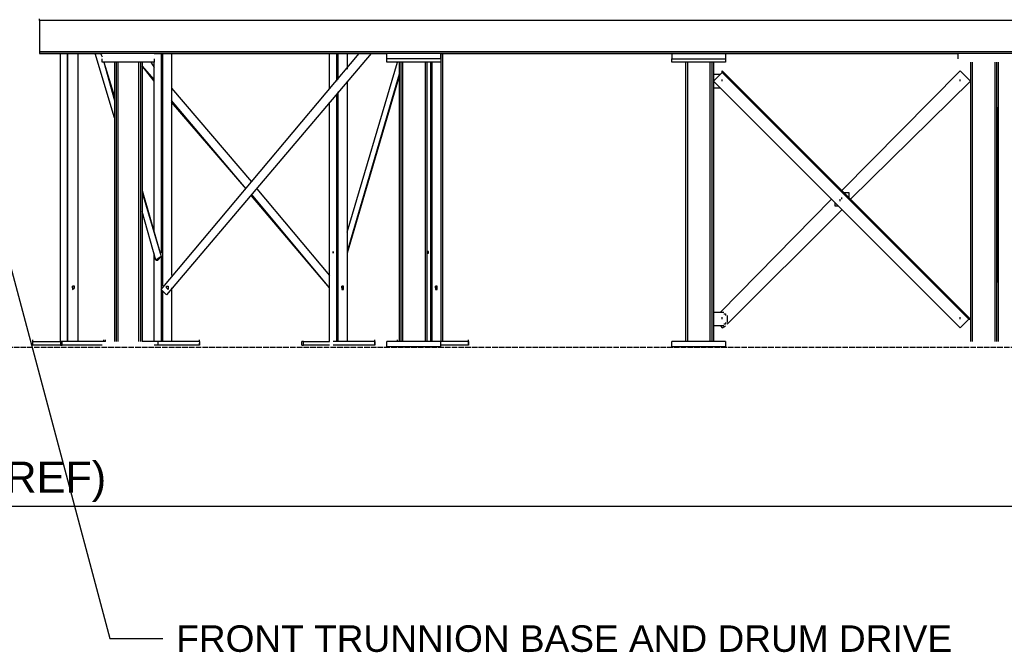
# Model space of a CAD drawing. Header units: inches. Extents: x -52 to 2304, y -1039 to 838.
# Tile 24 of 118: x 939 to 1161, y -861 to -718. Entities that reach past the tile are written whole.
import ezdxf
from ezdxf.enums import TextEntityAlignment as Align

# ---------------------------------------------------------------- set-up
doc = ezdxf.new("R2010")
doc.units = ezdxf.units.IN
doc.header["$MEASUREMENT"] = 0
doc.linetypes.add('DASHED', pattern=[1.524, 1.27, -0.254])
for name, color, linetype in [('DIMENSIONS', 2, 'Continuous'), ('DRYER-TRAIN', 7, 'Continuous'), ('PAD', 8, 'DASHED'), ('TEXT', 7, 'Continuous')]:
    doc.layers.add(name, color=color, linetype=linetype)
doc.styles.add('MCE', font='arial.ttf')
doc.styles.add('OpenSansCondensed-Light', font='OpenSansCondensed-Light.ttf')
doc.dimstyles.new('EZDXF', dxfattribs={"dimtxt": 0.25, "dimasz": 0.175, "dimexe": 0.375, "dimexo": 0.125, "dimgap": 0.1, "dimtad": 1, "dimlfac": 100, "dimzin": 12, "dimdsep": 46, "dimtxsty": 'OpenSansCondensed-Light', "dimblk": 'ARCHTICK', "dimcen": 2.5, "dimazin": 3, "dimtfac": 0.5, "dimtmove": 2, "dimatfit": 3})
doc.dimstyles.new('MCE', dxfattribs={"dimtxt": 7, "dimasz": 6, "dimexe": 4, "dimexo": 6, "dimgap": 2, "dimtad": 1, "dimdec": 0, "dimlunit": 4, "dimtxsty": 'MCE', "dimcen": 2.5, "dimclrt": 2, "dimazin": 3, "dimtfac": 1, "dimtmove": 0, "dimatfit": 3})

# ---------------------------------------------------------------- blocks, each defined once
blk = doc.blocks.new('_ARCHTICK')
at = {"color": 0, "linetype": 'BYBLOCK', "const_width": 0.15}
blk.add_lwpolyline([(-0.5, -0.5), (0.5, 0.5)], dxfattribs=at)

msp = doc.modelspace()

# ---------------------------------------------------------------- linework, layer by layer
at = {"layer": 'DRYER-TRAIN'}
for p, q in [((943.104, -718.068), (943.104, -717.684)), ((1176.864, -718.068), (943.104, -718.068)), ((943.104, -718.068), (943.104, -725.148)), ((1176.864, -725.148), (943.104, -725.148)), ((943.104, -725.148), (943.104, -725.532)), ((943.104, -725.532), (957.252, -725.532)), ((1176.864, -725.532), (943.104, -725.532)), ((947.82, -790.752), (947.82, -725.532)), ((947.82, -790.752), (947.82, -725.532)), ((949.392, -790.752), (949.392, -725.532)), ((949.392, -725.532), (949.392, -790.752)), ((951.744, -725.532), (951.744, -790.752)), ((951.744, -725.532), (951.744, -790.752)), ((960, -740.076), (955.68, -725.532)), ((956.856, -725.532), (957.252, -726.324)), ((969.036, -725.532), (1021.68, -725.532)), ((970.608, -778.968), (1015.392, -725.532)), ((970.608, -778.968), (1015.392, -725.532)), ((970.608, -725.532), (970.608, -770.724)), ((970.992, -778.188), (970.992, -725.532)), ((1018.14, -725.532), (971.784, -780.144)), ((972.96, -725.532), (972.96, -775.824)), ((972.96, -725.532), (972.96, -775.824)), ((1008.708, -733.392), (1008.708, -725.532)), ((1008.708, -733.392), (1008.708, -725.532)), ((1010.28, -725.532), (1010.28, -731.82)), ((1010.676, -731.436), (1010.676, -725.532)), ((1012.644, -725.532), (1012.644, -728.676)), ((1012.644, -725.532), (1012.644, -729.072)), ((1021.68, -726.72), (1021.68, -725.532)), ((1033.86, -725.532), (1021.68, -725.532)), ((1033.86, -726.72), (1033.86, -725.532)), ((1033.86, -725.532), (1086.108, -725.532)), ((1033.86, -725.532), (1033.86, -790.752)), ((1034.256, -725.532), (1034.256, -790.752)), ((1086.108, -725.532), (1086.108, -726.72)), ((1086.108, -725.532), (1098.288, -725.532)), ((1098.288, -725.532), (1098.288, -726.72)), ((1098.288, -725.532), (1150.932, -725.532)), ((1150.932, -726.72), (1150.932, -725.532)), ((1162.728, -725.532), (1150.932, -725.532)), ((957.252, -727.5), (957.252, -726.72)), ((969.036, -727.5), (957.252, -727.5)), ((957.636, -727.5), (960, -736.14)), ((957.636, -727.5), (960, -735.36)), ((960, -727.5), (960, -790.752)), ((960.384, -727.5), (960.384, -790.752)), ((960.78, -727.5), (960.78, -790.752)), ((965.496, -727.5), (965.496, -790.752)), ((965.892, -727.5), (965.892, -790.752)), ((966.288, -727.5), (966.288, -790.752)), ((969.036, -731.436), (966.288, -728.292)), ((969.036, -731.82), (966.288, -728.292)), ((968.244, -727.5), (969.036, -728.676)), ((969.036, -726.72), (969.036, -727.5)), ((969.036, -766.008), (969.036, -727.5)), ((969.036, -766.008), (969.036, -727.5)), ((1012.644, -766.008), (1024.032, -727.5)), ((1033.86, -726.72), (1021.68, -726.72)), ((1021.68, -727.5), (1021.68, -726.72)), ((1033.86, -727.5), (1021.68, -727.5)), ((1024.428, -727.5), (1024.428, -790.752)), ((1024.824, -727.5), (1024.824, -790.752)), ((1025.22, -727.5), (1025.22, -790.752)), ((1030.32, -727.5), (1030.32, -790.752)), ((1030.32, -727.5), (1030.32, -790.752)), ((1030.716, -727.5), (1030.716, -790.752)), ((1031.496, -727.5), (1031.496, -790.752)), ((1031.892, -790.752), (1031.892, -727.5)), ((1033.86, -726.72), (1033.86, -727.5)), ((1086.108, -726.72), (1098.288, -726.72)), ((1086.108, -727.5), (1086.108, -726.72)), ((1098.288, -727.5), (1086.108, -727.5)), ((1089.252, -727.5), (1089.252, -790.752)), ((1089.648, -727.5), (1089.648, -790.752)), ((1089.648, -727.5), (1089.648, -790.752)), ((1094.76, -727.5), (1094.76, -790.752)), ((1095.144, -727.5), (1095.144, -790.752)), ((1095.54, -727.5), (1095.54, -790.752)), ((1098.288, -726.72), (1098.288, -727.5)), ((1153.692, -727.5), (1153.692, -790.752)), ((1154.076, -727.5), (1154.076, -790.752)), ((1154.076, -727.5), (1154.076, -790.752)), ((1159.188, -727.5), (1159.188, -790.752)), ((1159.584, -727.5), (1159.584, -790.752)), ((1159.968, -727.5), (1159.968, -790.752)), ((1024.428, -730.248), (1012.644, -770.328)), ((1024.428, -730.644), (1012.644, -770.724)), ((1095.54, -731.82), (1097.508, -729.864)), ((1095.54, -730.248), (1097.112, -730.248)), ((1097.508, -729.864), (1097.508, -729.468)), ((1153.692, -785.652), (1097.508, -729.468)), ((1153.296, -785.652), (1097.508, -729.864)), ((1097.892, -730.248), (1098.288, -730.248)), ((1098.288, -730.248), (1098.288, -730.644)), ((1124.616, -756.576), (1151.328, -729.468)), ((1151.328, -729.468), (1153.692, -731.82)), ((1012.644, -731.82), (1012.644, -790.752)), ((1012.644, -731.82), (1012.644, -790.752)), ((1151.328, -787.608), (1095.54, -731.82)), ((1097.508, -731.82), (1097.508, -731.436)), ((1126.572, -758.544), (1153.692, -731.82)), ((1151.328, -731.82), (1151.328, -731.436)), ((972.96, -733.392), (991.032, -754.608)), ((1010.28, -734.964), (1010.28, -790.752)), ((1010.676, -790.752), (1010.676, -734.184)), ((1097.112, -733.392), (1095.54, -733.392)), ((989.856, -756.18), (972.96, -736.14)), ((989.856, -756.18), (972.96, -736.536)), ((1008.708, -790.752), (1008.708, -736.536)), ((1008.708, -790.752), (1008.708, -736.536)), ((1159.968, -738.108), (1159.968, -737.712)), ((1159.968, -777.396), (1159.968, -738.108)), ((966.288, -756.576), (970.608, -771.504)), ((966.288, -756.972), (970.608, -771.504)), ((1008.708, -778.572), (991.032, -757.356)), ((992.208, -756.18), (1008.708, -775.824)), ((1125, -756.972), (1126.188, -756.972)), ((1126.188, -756.972), (1126.188, -758.148)), ((1008.708, -778.572), (991.032, -757.752)), ((1097.112, -784.08), (1122.252, -758.544)), ((1123.044, -760.116), (1123.044, -759.324)), ((1124.22, -758.928), (1124.22, -758.544)), ((1124.616, -758.544), (1124.616, -758.148)), ((969.42, -772.296), (966.288, -761.292)), ((1098.684, -786.828), (1124.616, -760.896)), ((1123.824, -760.116), (1123.044, -760.116)), ((969.036, -790.752), (969.036, -770.724)), ((1009.5, -770.328), (1009.5, -770.724)), ((1009.5, -770.724), (1009.5, -770.328)), ((1031.112, -770.328), (1030.716, -770.328)), ((1030.716, -770.724), (1031.112, -770.724)), ((1031.112, -770.724), (1031.112, -770.328)), ((969.036, -790.752), (969.036, -771.108)), ((970.608, -771.504), (969.42, -772.296)), ((969.42, -772.296), (969.816, -772.296)), ((969.816, -772.296), (970.608, -771.504)), ((970.608, -771.504), (970.608, -778.968)), ((950.964, -778.188), (950.568, -778.188)), ((950.568, -778.188), (950.568, -778.572)), ((950.568, -778.572), (950.568, -778.188)), ((950.568, -778.968), (950.964, -778.572)), ((950.568, -778.572), (950.568, -778.968)), ((950.964, -778.572), (950.964, -778.188)), ((971.784, -780.144), (970.608, -778.968)), ((970.608, -778.968), (971.784, -780.144)), ((970.608, -778.968), (970.608, -790.752)), ((970.992, -790.752), (970.992, -779.364)), ((971.784, -778.572), (971.784, -778.188)), ((971.784, -778.188), (972.18, -778.188)), ((971.784, -778.572), (971.784, -778.188)), ((971.784, -778.572), (971.784, -778.188)), ((971.784, -778.572), (971.784, -778.188)), ((972.18, -778.968), (971.784, -778.572)), ((972.18, -778.188), (972.18, -778.572)), ((972.18, -778.572), (972.18, -778.968)), ((972.96, -778.572), (972.96, -790.752)), ((972.96, -778.968), (972.96, -790.752)), ((1011.468, -778.188), (1011.468, -778.572)), ((1011.852, -778.188), (1011.468, -778.188)), ((1011.468, -778.572), (1011.468, -778.188)), ((1011.468, -778.572), (1011.468, -778.968)), ((1011.468, -778.968), (1011.852, -778.968)), ((1011.852, -778.572), (1011.852, -778.188)), ((1011.852, -778.968), (1011.852, -778.572)), ((1033.068, -778.188), (1032.684, -778.188)), ((1032.684, -778.188), (1032.684, -778.572)), ((1032.684, -778.572), (1032.684, -778.188)), ((1032.684, -778.572), (1032.684, -778.968)), ((1032.684, -778.968), (1033.068, -778.968)), ((1033.068, -778.572), (1033.068, -778.188)), ((1033.068, -778.968), (1033.068, -778.572)), ((1095.54, -784.08), (1097.892, -784.08)), ((1097.508, -785.652), (1097.508, -785.256)), ((1097.892, -784.464), (1098.288, -784.464)), ((1098.288, -784.464), (1098.288, -784.86)), ((1098.684, -784.86), (1098.684, -786.432)), ((1151.328, -785.652), (1151.328, -785.256)), ((1151.328, -787.608), (1153.296, -785.652)), ((1153.296, -785.652), (1153.692, -785.652)), ((1097.892, -787.224), (1095.54, -787.224)), ((1097.112, -787.224), (1097.508, -787.608)), ((1097.508, -787.608), (1098.288, -787.224)), ((1098.288, -786.828), (1097.892, -786.828)), ((1098.288, -786.432), (1098.288, -786.828)), ((941.532, -790.752), (941.532, -790.368)), ((941.532, -791.544), (941.532, -790.752)), ((941.532, -791.544), (941.532, -790.752)), ((941.532, -790.752), (947.82, -790.752)), ((947.82, -790.752), (947.82, -791.544)), ((948.204, -790.752), (947.82, -790.752)), ((948.204, -791.544), (948.204, -790.752)), ((957.636, -790.752), (948.204, -790.752)), ((957.636, -790.752), (957.636, -790.368)), ((958.032, -790.752), (957.636, -790.752)), ((958.032, -790.752), (958.032, -790.368)), ((969.036, -790.752), (966.288, -790.752)), ((969.036, -790.752), (969.036, -790.368)), ((969.816, -790.752), (969.036, -790.752)), ((969.816, -790.752), (969.816, -791.544)), ((979.248, -790.752), (969.816, -790.752)), ((979.248, -790.752), (979.248, -790.368)), ((979.248, -790.752), (979.248, -791.544)), ((979.248, -790.752), (979.248, -791.544)), ((1002.432, -791.544), (1002.432, -790.752)), ((1002.816, -790.752), (1002.432, -790.752)), ((1002.816, -791.544), (1002.816, -790.752)), ((1002.816, -790.752), (1008.708, -790.752)), ((1018.932, -790.752), (1009.5, -790.752)), ((1018.932, -790.752), (1018.932, -790.368)), ((1018.932, -790.752), (1018.932, -791.544)), ((1018.932, -791.544), (1018.932, -790.752)), ((1021.68, -791.94), (1021.68, -790.752)), ((1033.86, -790.752), (1021.68, -790.752)), ((1024.032, -790.752), (1024.032, -790.368)), ((1024.032, -790.752), (1024.032, -790.368)), ((1024.032, -790.752), (1024.032, -790.368)), ((1024.428, -790.752), (1024.032, -790.752)), ((1040.148, -790.752), (1030.716, -790.752)), ((1033.86, -791.94), (1033.86, -790.752)), ((1040.148, -790.752), (1040.148, -790.368)), ((1040.148, -790.752), (1040.148, -791.544)), ((1040.148, -791.544), (1040.148, -790.752)), ((1086.108, -791.94), (1086.108, -790.752)), ((1098.288, -790.752), (1086.108, -790.752)), ((1098.288, -790.752), (1098.288, -791.94)), ((941.532, -791.544), (941.532, -791.148)), ((947.82, -791.544), (941.532, -791.544)), ((947.82, -791.544), (948.204, -791.544)), ((957.252, -791.544), (948.204, -791.544)), ((969.816, -791.544), (969.036, -791.544)), ((979.248, -791.544), (969.816, -791.544)), ((979.248, -791.544), (979.248, -791.148)), ((1002.432, -791.544), (1002.816, -791.544)), ((1008.708, -791.544), (1002.816, -791.544)), ((1018.932, -791.544), (1009.5, -791.544)), ((1018.932, -791.544), (1018.932, -791.148)), ((1033.86, -791.94), (1021.68, -791.94)), ((1040.148, -791.544), (1033.86, -791.544)), ((1040.148, -791.544), (1040.148, -791.148)), ((1098.288, -791.94), (1086.108, -791.94))]:
    msp.add_line(p, q, dxfattribs=at)
at = {"layer": 'PAD'}
msp.add_line((0, -792), (1488, -792), dxfattribs=at)

# ---------------------------------------------------------------- texts
at = {"layer": 'TEXT', "style": 'MCE'}
msp.add_text('FRONT TRUNNION BASE AND DRUM DRIVE', height=6, dxfattribs=at).set_placement((974, -858), align=Align.MIDDLE_LEFT)

# ---------------------------------------------------------------- dimensions: what is measured, and where the dimension line sits
at = {"layer": 'DIMENSIONS'}
msp.add_linear_dim(base=(408, -828), p1=(408, -828), p2=(1454.628, -828), text='87\'-3" (REF)', dimstyle='MCE', dxfattribs=at).render()

# ---------------------------------------------------------------- leaders
at = {"layer": 'TEXT'}
msp.add_leader([(935, -768), (959, -858), (971, -858)], dimstyle='EZDXF', dxfattribs=at)

doc.saveas('drawing.dxf')
